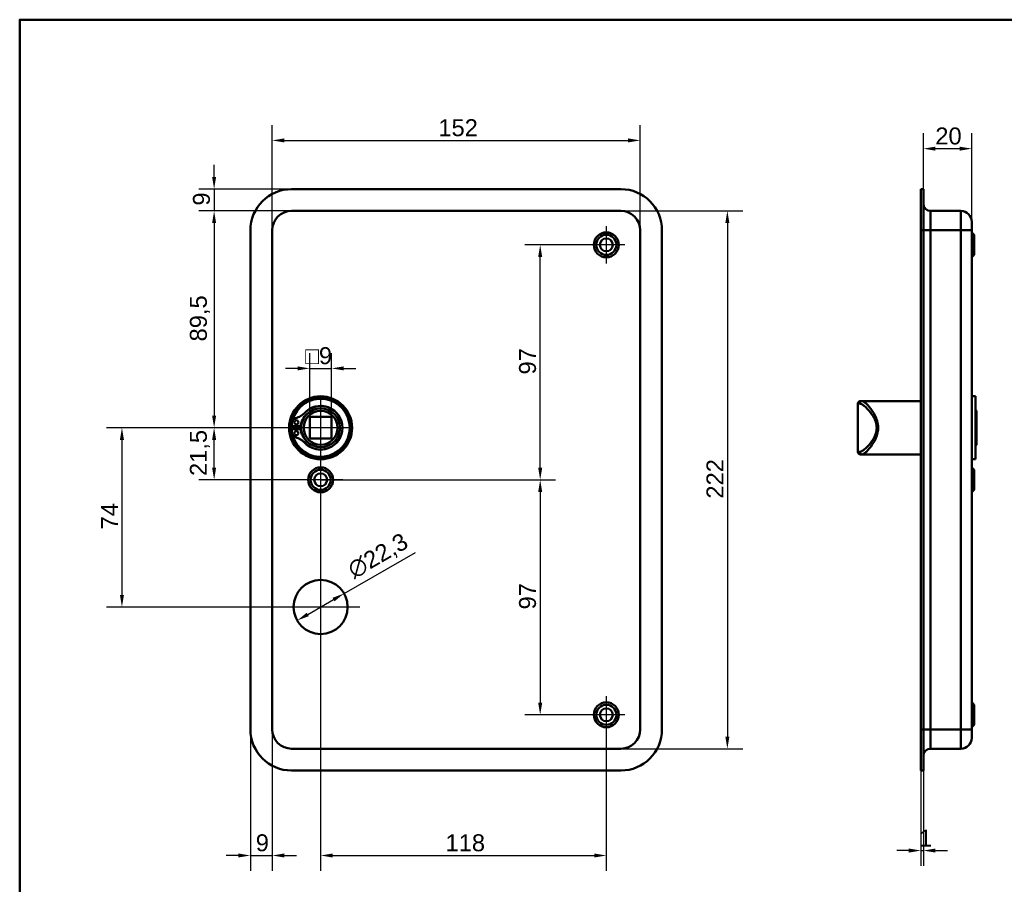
# Model space of a CAD drawing. Header units: millimetres. Extents: x 20 to 833, y 20 to 574.
# Tile 5 of 7: x 20 to 427, y 217 to 574. Entities that reach past the tile are written whole.
import ezdxf

# ---------------------------------------------------------------- set-up
doc = ezdxf.new("R2010")
doc.units = ezdxf.units.MM
doc.header["$LTSCALE"] = 2
for name, color, linetype, lineweight in [('Bemaßungen(DIN)', 7, 'Continuous', 25), ('Mittelpunktmarkierung(DIN)', 7, 'Continuous', 25), ('Sichtbare Kanten(DIN)', 7, 'Continuous', 50), ('Sichtbare tangentiale Kanten(DIN)', 7, 'Continuous', 50), ('Skizziergeometrie(DIN)', 7, 'Continuous', 50)]:
    doc.layers.add(name, color=color, linetype=linetype, lineweight=lineweight)
doc.styles.add('STANDARD-DIN~0', font='arial.ttf')
doc.dimstyles.new('CAD-LAN', dxfattribs={"dimscale": 2, "dimtxt": 3.5, "dimasz": 2.5, "dimexe": 3.175, "dimexo": 0, "dimgap": 0.8, "dimtad": 1, "dimrnd": 1e-08, "dimtxsty": 'STANDARD-DIN~0', "dimcen": 0.09, "dimdle": 10, "dimclrd": 250, "dimclre": 250, "dimclrt": 250, "dimadec": 0, "dimazin": 2, "dimtfac": 1, "dimtmove": 0, "dimatfit": 3, "dimfxl": 1, "dimtolj": 1, "dimtzin": 0, "dimlwd": 25, "dimlwe": 25, "dimarcsym": 0})

# ---------------------------------------------------------------- blocks, each defined once
blk = doc.blocks.new('Ränder Standardrahmen')
at = {"layer": 'Skizziergeometrie(DIN)', "flags": 128}
blk.add_lwpolyline([(10, 10), (10, 287), (410, 287), (410, 10), (10, 10)], dxfattribs=at)
blk = doc.blocks.new('*D8')
at = {"layer": 'Bemaßungen(DIN)', "color": 250, "linetype": 'Continuous', "lineweight": 25, "true_color": 0x3f3f3f, "transparency": 16777216}
for p, q in [((124.31, 487.06), (124.31, 530.52)), ((276.31, 487.06), (276.31, 530.52)), ((129.31, 524.17), (271.31, 524.17))]:
    blk.add_line(p, q, dxfattribs=at)
at = {"layer": 'Bemaßungen(DIN)', "color": 250, "linetype": 'Continuous', "true_color": 0x3f3f3f, "transparency": 16777216}
for points in [[(129.31, 525.01), (129.31, 523.34), (124.31, 524.17)], [(271.31, 525.01), (271.31, 523.34), (276.31, 524.17)]]:
    blk.add_solid(points, dxfattribs=at)
at = {"layer": 'Defpoints', "color": 0, "linetype": 'Continuous', "transparency": 16777216}
for p in [(276.31, 524.17), (124.31, 487.06), (276.31, 487.06)]:
    blk.add_point(p, dxfattribs=at)
at = {"layer": 'Bemaßungen(DIN)', "color": 250, "linetype": 'Continuous', "lineweight": 25, "true_color": 0x3f3f3f, "transparency": 16777216, "insert": (192.94, 532.92), "char_height": 7, "attachment_point": 1, "style": 'STANDARD-DIN~0'}
blk.add_mtext('\\A1;152', dxfattribs=at)
blk = doc.blocks.new('*D9')
at = {"layer": 'Bemaßungen(DIN)', "color": 250, "linetype": 'Continuous', "lineweight": 25, "true_color": 0x3f3f3f, "transparency": 16777216}
for p, q in [((268.31, 495.06), (318.66, 495.06)), ((312.31, 490.06), (312.31, 278.06)), ((268.31, 273.06), (318.66, 273.06))]:
    blk.add_line(p, q, dxfattribs=at)
at = {"layer": 'Bemaßungen(DIN)', "color": 250, "linetype": 'Continuous', "true_color": 0x3f3f3f, "transparency": 16777216}
for points in [[(311.48, 490.06), (313.14, 490.06), (312.31, 495.06)], [(311.48, 278.06), (313.14, 278.06), (312.31, 273.06)]]:
    blk.add_solid(points, dxfattribs=at)
at = {"layer": 'Defpoints', "color": 0, "linetype": 'Continuous', "transparency": 16777216}
for p in [(268.31, 495.06), (268.31, 273.06), (312.31, 273.06)]:
    blk.add_point(p, dxfattribs=at)
at = {"layer": 'Bemaßungen(DIN)', "color": 250, "linetype": 'Continuous', "lineweight": 25, "true_color": 0x3f3f3f, "transparency": 16777216, "insert": (303.68, 376.3), "char_height": 7, "attachment_point": 1, "rotation": 90, "style": 'STANDARD-DIN~0'}
blk.add_mtext('\\A1;222', dxfattribs=at)
blk = doc.blocks.new('*D10')
at = {"layer": 'Bemaßungen(DIN)', "color": 250, "linetype": 'Continuous', "lineweight": 25, "true_color": 0x3f3f3f, "transparency": 16777216}
for p, q in [((132.31, 495.06), (93.96, 495.06)), ((100.31, 490.06), (100.31, 410.56)), ((144.31, 405.56), (93.96, 405.56))]:
    blk.add_line(p, q, dxfattribs=at)
at = {"layer": 'Bemaßungen(DIN)', "color": 250, "linetype": 'Continuous', "true_color": 0x3f3f3f, "transparency": 16777216}
for points in [[(99.48, 490.06), (101.14, 490.06), (100.31, 495.06)], [(99.48, 410.56), (101.14, 410.56), (100.31, 405.56)]]:
    blk.add_solid(points, dxfattribs=at)
at = {"layer": 'Defpoints', "color": 0, "linetype": 'Continuous', "transparency": 16777216}
for p in [(132.31, 495.06), (100.31, 405.56), (144.31, 405.56)]:
    blk.add_point(p, dxfattribs=at)
at = {"layer": 'Bemaßungen(DIN)', "color": 250, "linetype": 'Continuous', "lineweight": 25, "true_color": 0x3f3f3f, "transparency": 16777216, "insert": (90.3, 441.19), "char_height": 7, "attachment_point": 1, "rotation": 90, "style": 'STANDARD-DIN~0'}
blk.add_mtext('\\A1;89,5', dxfattribs=at)
blk = doc.blocks.new('*D11')
at = {"layer": 'Bemaßungen(DIN)', "color": 250, "linetype": 'Continuous', "lineweight": 25, "true_color": 0x3f3f3f, "transparency": 16777216}
for p, q in [((144.31, 405.56), (93.96, 405.56)), ((100.31, 389.06), (100.31, 400.56)), ((144.31, 384.06), (93.96, 384.06))]:
    blk.add_line(p, q, dxfattribs=at)
at = {"layer": 'Bemaßungen(DIN)', "color": 250, "linetype": 'Continuous', "true_color": 0x3f3f3f, "transparency": 16777216}
for points in [[(99.48, 400.56), (101.14, 400.56), (100.31, 405.56)], [(99.48, 389.06), (101.14, 389.06), (100.31, 384.06)]]:
    blk.add_solid(points, dxfattribs=at)
at = {"layer": 'Defpoints', "color": 0, "linetype": 'Continuous', "transparency": 16777216}
for p in [(100.31, 405.56), (144.31, 405.56), (144.31, 384.06)]:
    blk.add_point(p, dxfattribs=at)
at = {"layer": 'Bemaßungen(DIN)', "color": 250, "linetype": 'Continuous', "lineweight": 25, "true_color": 0x3f3f3f, "transparency": 16777216, "insert": (90.3, 385.63), "char_height": 7, "attachment_point": 1, "rotation": 90, "style": 'STANDARD-DIN~0'}
blk.add_mtext('\\A1;21,5', dxfattribs=at)
blk = doc.blocks.new('*D12')
at = {"layer": 'Bemaßungen(DIN)', "color": 250, "linetype": 'Continuous', "lineweight": 25, "true_color": 0x3f3f3f, "transparency": 16777216}
for p, q in [((144.31, 405.56), (55.89, 405.56)), ((62.24, 400.56), (62.24, 336.56)), ((144.31, 331.56), (55.89, 331.56))]:
    blk.add_line(p, q, dxfattribs=at)
at = {"layer": 'Bemaßungen(DIN)', "color": 250, "linetype": 'Continuous', "true_color": 0x3f3f3f, "transparency": 16777216}
for points in [[(61.4, 400.56), (63.07, 400.56), (62.24, 405.56)], [(61.4, 336.56), (63.07, 336.56), (62.24, 331.56)]]:
    blk.add_solid(points, dxfattribs=at)
at = {"layer": 'Defpoints', "color": 0, "linetype": 'Continuous', "transparency": 16777216}
for p in [(144.31, 405.56), (62.24, 331.56), (144.31, 331.56)]:
    blk.add_point(p, dxfattribs=at)
at = {"layer": 'Bemaßungen(DIN)', "color": 250, "linetype": 'Continuous', "lineweight": 25, "true_color": 0x3f3f3f, "transparency": 16777216, "insert": (53.64, 363.59), "char_height": 7, "attachment_point": 1, "rotation": 90, "style": 'STANDARD-DIN~0'}
blk.add_mtext('\\A1;74', dxfattribs=at)
blk = doc.blocks.new('*D13')
at = {"layer": 'Bemaßungen(DIN)', "color": 250, "linetype": 'Continuous', "lineweight": 25, "true_color": 0x3f3f3f, "transparency": 16777216}
for p, q in [((100.31, 509.06), (100.31, 514.06)), ((132.31, 504.06), (93.96, 504.06)), ((100.31, 504.06), (100.31, 495.06)), ((132.31, 495.06), (93.96, 495.06)), ((100.31, 490.06), (100.31, 485.06))]:
    blk.add_line(p, q, dxfattribs=at)
at = {"layer": 'Bemaßungen(DIN)', "color": 250, "linetype": 'Continuous', "true_color": 0x3f3f3f, "transparency": 16777216}
for points in [[(99.48, 509.06), (101.14, 509.06), (100.31, 504.06)], [(99.48, 490.06), (101.14, 490.06), (100.31, 495.06)]]:
    blk.add_solid(points, dxfattribs=at)
at = {"layer": 'Defpoints', "color": 0, "linetype": 'Continuous', "transparency": 16777216}
for p in [(132.31, 504.06), (100.31, 495.06), (132.31, 495.06)]:
    blk.add_point(p, dxfattribs=at)
at = {"layer": 'Bemaßungen(DIN)', "color": 250, "linetype": 'Continuous', "lineweight": 25, "true_color": 0x3f3f3f, "transparency": 16777216, "insert": (91.56, 497.26), "char_height": 7, "attachment_point": 1, "rotation": 90, "style": 'STANDARD-DIN~0'}
blk.add_mtext('\\A1;9', dxfattribs=at)
blk = doc.blocks.new('*D14')
at = {"layer": 'Bemaßungen(DIN)', "color": 250, "linetype": 'Continuous', "lineweight": 25, "true_color": 0x3f3f3f, "transparency": 16777216}
for p, q in [((254.66, 481.06), (228.65, 481.06)), ((235, 389.06), (235, 476.06)), ((144.31, 384.06), (241.35, 384.06))]:
    blk.add_line(p, q, dxfattribs=at)
at = {"layer": 'Bemaßungen(DIN)', "color": 250, "linetype": 'Continuous', "true_color": 0x3f3f3f, "transparency": 16777216}
for points in [[(234.16, 476.06), (235.83, 476.06), (235, 481.06)], [(234.16, 389.06), (235.83, 389.06), (235, 384.06)]]:
    blk.add_solid(points, dxfattribs=at)
at = {"layer": 'Defpoints', "color": 0, "linetype": 'Continuous', "transparency": 16777216}
for p in [(235, 481.06), (254.66, 481.06), (144.31, 384.06)]:
    blk.add_point(p, dxfattribs=at)
at = {"layer": 'Bemaßungen(DIN)', "color": 250, "linetype": 'Continuous', "lineweight": 25, "true_color": 0x3f3f3f, "transparency": 16777216, "insert": (226.25, 427.55), "char_height": 7, "attachment_point": 1, "rotation": 90, "style": 'STANDARD-DIN~0'}
blk.add_mtext('\\A1;97', dxfattribs=at)
blk = doc.blocks.new('*D15')
at = {"layer": 'Bemaßungen(DIN)', "color": 250, "linetype": 'Continuous', "lineweight": 25, "true_color": 0x3f3f3f, "transparency": 16777216}
for p, q in [((144.31, 384.06), (241.35, 384.06)), ((235, 379.06), (235, 292.06)), ((254.66, 287.06), (228.65, 287.06))]:
    blk.add_line(p, q, dxfattribs=at)
at = {"layer": 'Bemaßungen(DIN)', "color": 250, "linetype": 'Continuous', "true_color": 0x3f3f3f, "transparency": 16777216}
for points in [[(234.16, 379.06), (235.83, 379.06), (235, 384.06)], [(234.16, 292.06), (235.83, 292.06), (235, 287.06)]]:
    blk.add_solid(points, dxfattribs=at)
at = {"layer": 'Defpoints', "color": 0, "linetype": 'Continuous', "transparency": 16777216}
for p in [(144.31, 384.06), (235, 287.06), (254.66, 287.06)]:
    blk.add_point(p, dxfattribs=at)
at = {"layer": 'Bemaßungen(DIN)', "color": 250, "linetype": 'Continuous', "lineweight": 25, "true_color": 0x3f3f3f, "transparency": 16777216, "insert": (226.25, 330.55), "char_height": 7, "attachment_point": 1, "rotation": 90, "style": 'STANDARD-DIN~0'}
blk.add_mtext('\\A1;97', dxfattribs=at)
blk = doc.blocks.new('*D16')
at = {"layer": 'Bemaßungen(DIN)', "color": 250, "linetype": 'Continuous', "lineweight": 25, "true_color": 0x3f3f3f, "transparency": 16777216}
for p, q in [((144.31, 374.91), (144.31, 222.63)), ((262.31, 279.41), (262.31, 222.63)), ((149.31, 228.98), (257.31, 228.98))]:
    blk.add_line(p, q, dxfattribs=at)
at = {"layer": 'Bemaßungen(DIN)', "color": 250, "linetype": 'Continuous', "true_color": 0x3f3f3f, "transparency": 16777216}
for points in [[(149.31, 229.82), (149.31, 228.15), (144.31, 228.98)], [(257.31, 229.82), (257.31, 228.15), (262.31, 228.98)]]:
    blk.add_solid(points, dxfattribs=at)
at = {"layer": 'Defpoints', "color": 0, "linetype": 'Continuous', "transparency": 16777216}
for p in [(144.31, 374.91), (262.31, 279.41), (262.31, 228.98)]:
    blk.add_point(p, dxfattribs=at)
at = {"layer": 'Bemaßungen(DIN)', "color": 250, "linetype": 'Continuous', "lineweight": 25, "true_color": 0x3f3f3f, "transparency": 16777216, "insert": (195.9, 237.73), "char_height": 7, "attachment_point": 1, "style": 'STANDARD-DIN~0'}
blk.add_mtext('\\A1;118', dxfattribs=at)
blk = doc.blocks.new('*D17')
at = {"layer": 'Bemaßungen(DIN)', "color": 250, "linetype": 'Continuous', "lineweight": 25, "true_color": 0x3f3f3f, "transparency": 16777216}
for p, q in [((115.31, 281.06), (115.31, 222.63)), ((124.31, 281.06), (124.31, 222.63)), ((110.31, 228.98), (105.31, 228.98)), ((115.31, 228.98), (124.31, 228.98)), ((129.31, 228.98), (134.31, 228.98))]:
    blk.add_line(p, q, dxfattribs=at)
at = {"layer": 'Bemaßungen(DIN)', "color": 250, "linetype": 'Continuous', "true_color": 0x3f3f3f, "transparency": 16777216}
for points in [[(110.31, 229.82), (110.31, 228.15), (115.31, 228.98)], [(129.31, 229.82), (129.31, 228.15), (124.31, 228.98)]]:
    blk.add_solid(points, dxfattribs=at)
at = {"layer": 'Defpoints', "color": 0, "linetype": 'Continuous', "transparency": 16777216}
for p in [(115.31, 281.06), (124.31, 281.06), (124.31, 228.98)]:
    blk.add_point(p, dxfattribs=at)
at = {"layer": 'Bemaßungen(DIN)', "color": 250, "linetype": 'Continuous', "lineweight": 25, "true_color": 0x3f3f3f, "transparency": 16777216, "insert": (117.51, 237.73), "char_height": 7, "attachment_point": 1, "style": 'STANDARD-DIN~0'}
blk.add_mtext('\\A1;9', dxfattribs=at)
blk = doc.blocks.new('*D18')
at = {"layer": 'Bemaßungen(DIN)', "color": 250, "linetype": 'Continuous', "lineweight": 25, "true_color": 0x3f3f3f, "transparency": 16777216}
for p, q in [((153.97, 337.12), (183.44, 354.08)), ((138.98, 328.49), (149.64, 334.63))]:
    blk.add_line(p, q, dxfattribs=at)
at = {"layer": 'Bemaßungen(DIN)', "color": 250, "linetype": 'Continuous', "true_color": 0x3f3f3f, "transparency": 16777216}
for points in [[(149.22, 335.35), (150.06, 333.91), (153.97, 337.12)], [(138.56, 329.21), (139.4, 327.77), (134.65, 326)]]:
    blk.add_solid(points, dxfattribs=at)
at = {"layer": 'Defpoints', "color": 0, "linetype": 'Continuous', "transparency": 16777216}
for p in [(153.97, 337.12), (134.65, 326)]:
    blk.add_point(p, dxfattribs=at)
at = {"layer": 'Bemaßungen(DIN)', "color": 250, "linetype": 'Continuous', "lineweight": 25, "true_color": 0x3f3f3f, "transparency": 16777216, "insert": (154.58, 349.29), "char_height": 7, "attachment_point": 1, "rotation": 29.9261, "style": 'STANDARD-DIN~0'}
blk.add_mtext('\\A1;∅22,3', dxfattribs=at)
blk = doc.blocks.new('*D19')
at = {"layer": 'Bemaßungen(DIN)', "color": 250, "linetype": 'Continuous', "lineweight": 25, "true_color": 0x3f3f3f, "transparency": 16777216}
for p, q in [((139.81, 410.06), (139.81, 436.41)), ((148.81, 410.06), (148.81, 436.41)), ((134.81, 430.06), (129.81, 430.06)), ((139.81, 430.06), (148.81, 430.06)), ((153.81, 430.06), (158.81, 430.06))]:
    blk.add_line(p, q, dxfattribs=at)
at = {"layer": 'Bemaßungen(DIN)', "color": 250, "linetype": 'Continuous', "true_color": 0x3f3f3f, "transparency": 16777216}
for points in [[(134.81, 430.89), (134.81, 429.23), (139.81, 430.06)], [(153.81, 430.89), (153.81, 429.23), (148.81, 430.06)]]:
    blk.add_solid(points, dxfattribs=at)
at = {"layer": 'Defpoints', "color": 0, "linetype": 'Continuous', "transparency": 16777216}
for p in [(148.81, 430.06), (139.81, 410.06), (148.81, 410.06)]:
    blk.add_point(p, dxfattribs=at)
at = {"layer": 'Bemaßungen(DIN)', "color": 250, "linetype": 'Continuous', "lineweight": 25, "true_color": 0x3f3f3f, "transparency": 16777216, "insert": (137.94, 438.81), "char_height": 7, "attachment_point": 1, "style": 'STANDARD-DIN~0'}
blk.add_mtext('\\A1;\\fAIGDT|b0|i0;\\H7.0000;o\\fArial|b0|i0;\\H7.0000;9', dxfattribs=at)
blk = doc.blocks.new('*D20')
at = {"layer": 'Bemaßungen(DIN)', "color": 250, "linetype": 'Continuous', "lineweight": 25, "true_color": 0x3f3f3f, "transparency": 16777216}
for p, q in [((393.26, 504.06), (393.26, 527.12)), ((413.26, 490.56), (413.26, 527.12)), ((398.26, 520.77), (408.26, 520.77))]:
    blk.add_line(p, q, dxfattribs=at)
at = {"layer": 'Bemaßungen(DIN)', "color": 250, "linetype": 'Continuous', "true_color": 0x3f3f3f, "transparency": 16777216}
for points in [[(398.26, 521.6), (398.26, 519.93), (393.26, 520.77)], [(408.26, 521.6), (408.26, 519.93), (413.26, 520.77)]]:
    blk.add_solid(points, dxfattribs=at)
at = {"layer": 'Defpoints', "color": 0, "linetype": 'Continuous', "transparency": 16777216}
for p in [(413.26, 520.77), (393.26, 504.06), (413.26, 490.56)]:
    blk.add_point(p, dxfattribs=at)
at = {"layer": 'Bemaßungen(DIN)', "color": 250, "linetype": 'Continuous', "lineweight": 25, "true_color": 0x3f3f3f, "transparency": 16777216, "insert": (398.2, 529.51), "char_height": 7, "attachment_point": 1, "style": 'STANDARD-DIN~0'}
blk.add_mtext('\\A1;20', dxfattribs=at)
blk = doc.blocks.new('*D21')
at = {"layer": 'Bemaßungen(DIN)', "color": 250, "linetype": 'Continuous', "lineweight": 25, "true_color": 0x3f3f3f, "transparency": 16777216}
for p, q in [((392.26, 264.06), (392.26, 224.67)), ((393.26, 264.06), (393.26, 224.67)), ((387.26, 231.02), (382.26, 231.02)), ((392.26, 231.02), (393.26, 231.02)), ((398.26, 231.02), (403.26, 231.02))]:
    blk.add_line(p, q, dxfattribs=at)
at = {"layer": 'Bemaßungen(DIN)', "color": 250, "linetype": 'Continuous', "true_color": 0x3f3f3f, "transparency": 16777216}
for points in [[(387.26, 231.85), (387.26, 230.19), (392.26, 231.02)], [(398.26, 231.85), (398.26, 230.19), (393.26, 231.02)]]:
    blk.add_solid(points, dxfattribs=at)
at = {"layer": 'Defpoints', "color": 0, "linetype": 'Continuous', "transparency": 16777216}
for p in [(392.26, 264.06), (393.26, 264.06), (393.26, 231.02)]:
    blk.add_point(p, dxfattribs=at)
at = {"layer": 'Bemaßungen(DIN)', "color": 250, "linetype": 'Continuous', "lineweight": 25, "true_color": 0x3f3f3f, "transparency": 16777216, "insert": (391.47, 239.65), "char_height": 7, "attachment_point": 1, "style": 'STANDARD-DIN~0'}
blk.add_mtext('\\A1;1', dxfattribs=at)

msp = doc.modelspace()

# ---------------------------------------------------------------- linework, layer by layer
at = {"layer": 'Mittelpunktmarkierung(DIN)', "linetype": 'Continuous'}
for p, q in [((262.309, 488.71), (262.309, 473.41)), ((269.959, 481.06), (254.659, 481.06)), ((144.309, 417.56), (144.309, 393.56)), ((156.309, 405.56), (132.309, 405.56)), ((144.309, 393.21), (144.309, 374.91)), ((153.459, 384.06), (135.159, 384.06)), ((144.309, 347.71), (144.309, 315.41)), ((160.459, 331.56), (128.159, 331.56)), ((262.309, 294.71), (262.309, 279.41)), ((269.959, 287.06), (254.659, 287.06))]:
    msp.add_line(p, q, dxfattribs=at)
at = {"layer": 'Sichtbare Kanten(DIN)'}
for p, q in [((132.309, 504.06), (268.309, 504.06)), ((392.258, 504.06), (392.258, 487.06)), ((392.258, 504.06), (393.258, 504.06)), ((393.258, 504.06), (393.258, 487.06)), ((268.309, 495.06), (132.309, 495.06)), ((408.758, 495.06), (396.258, 495.06)), ((413.258, 490.56), (413.258, 487.06)), ((115.309, 281.06), (115.309, 487.06)), ((124.309, 487.06), (124.309, 281.06)), ((276.309, 281.06), (276.309, 487.06)), ((285.309, 487.06), (285.309, 281.06)), ((392.258, 281.06), (392.258, 487.06)), ((393.258, 281.06), (393.258, 487.06)), ((413.258, 281.06), (413.258, 487.06)), ((414.258, 485.21), (413.258, 486.21)), ((414.258, 485.21), (414.258, 476.91)), ((414.258, 476.91), (413.258, 475.91)), ((366.258, 415.56), (366.258, 395.56)), ((367.258, 416.56), (367.928, 416.56)), ((372.258, 416.56), (367.928, 416.56)), ((392.258, 416.56), (372.258, 416.56)), ((414.758, 418.56), (413.258, 418.56)), ((414.758, 392.56), (414.758, 418.56)), ((415.258, 412.56), (414.758, 413.06)), ((415.258, 412.56), (415.258, 398.56)), ((132.401, 406.177), (132.401, 407.561)), ((139.809, 401.06), (139.809, 410.06)), ((139.809, 410.06), (148.809, 410.06)), ((148.809, 410.06), (148.809, 401.06)), ((136.101, 406.177), (132.401, 406.177)), ((132.401, 404.943), (136.101, 404.943)), ((132.401, 403.559), (132.401, 404.943)), ((148.809, 401.06), (139.809, 401.06)), ((367.928, 394.56), (367.258, 394.56)), ((372.258, 394.56), (367.928, 394.56)), ((392.258, 394.56), (372.258, 394.56)), ((415.258, 398.56), (414.758, 398.06)), ((414.758, 392.56), (413.258, 392.56)), ((414.258, 388.21), (413.258, 389.21)), ((414.258, 388.21), (414.258, 379.91)), ((414.258, 379.91), (413.258, 378.91)), ((414.258, 291.21), (413.258, 292.21)), ((414.258, 291.21), (414.258, 282.91)), ((392.258, 281.06), (392.258, 264.06)), ((393.258, 281.06), (393.258, 264.06)), ((414.258, 282.91), (413.258, 281.91)), ((413.258, 281.06), (413.258, 277.56)), ((132.309, 273.06), (268.309, 273.06)), ((408.758, 273.06), (396.258, 273.06)), ((268.309, 264.06), (132.309, 264.06)), ((392.258, 264.06), (393.258, 264.06))]:
    msp.add_line(p, q, dxfattribs=at)
for centre, radius in [((262.309, 481.06), 5.15), ((262.309, 481.06), 4.15), ((262.309, 481.06), 2.65), ((144.309, 405.56), 13), ((144.309, 405.56), 12.5), ((144.309, 405.56), 8), ((144.309, 405.56), 7), ((134.251, 407.792), 0.85), ((134.251, 403.328), 0.85), ((144.309, 384.06), 5.15), ((144.309, 384.06), 4.15), ((144.309, 384.06), 2.65), ((144.309, 331.56), 11.15), ((262.309, 287.06), 5.15), ((262.309, 287.06), 4.15), ((262.309, 287.06), 2.65)]:
    msp.add_circle(centre, radius, dxfattribs=at)
for centre, radius, start, end in [((132.309, 487.06), 17, 90, 180), ((268.309, 487.06), 17, 0, 90), ((396.258, 498.06), 3, 180, 270), ((132.309, 487.06), 8, 90, 180), ((268.309, 487.06), 8, 0, 90), ((408.758, 490.56), 4.5, 0, 90), ((144.309, 405.56), 12, 194.7921, 165.2079), ((367.258, 415.56), 1, 90, 180), ((131.661, 417.93), 8.725, 284.80219, 315.63645), ((143.576, 405.56), 7.5, 130.96945, 175.28369), ((144.309, 405.56), 9, 220.90334, 139.09666), ((144.309, 405.56), 8.967, 224.36355, 135.63645), ((144.309, 405.56), 12, 172.89827, 187.10173), ((134.401, 407.561), 2, 104.80219, 180), ((144.309, 405.56), 8.2, 163.43926, 196.56074), ((134.401, 403.559), 2, 180, 255.19781), ((144.309, 405.56), 9, 176.0711, 183.9289), ((143.576, 405.56), 7.5, 184.71631, 229.03055), ((131.661, 393.19), 8.725, 44.36355, 75.19781), ((367.258, 395.56), 1, 180, 270), ((132.309, 281.06), 17, 180, 270), ((132.309, 281.06), 8, 180, 270), ((268.309, 281.06), 8, 270, 0), ((268.309, 281.06), 17, 270, 0), ((408.758, 277.56), 4.5, 270, 0), ((396.258, 270.06), 3, 90, 180)]:
    msp.add_arc(centre, radius, start, end, dxfattribs=at)
at = {"layer": 'Sichtbare tangentiale Kanten(DIN)'}
for p, q in [((396.258, 495.06), (396.258, 487.06)), ((408.758, 487.06), (408.758, 495.06)), ((392.258, 487.06), (393.258, 487.06)), ((393.258, 487.06), (396.258, 487.06)), ((396.258, 281.06), (396.258, 487.06)), ((408.758, 487.06), (396.258, 487.06)), ((413.258, 487.06), (408.758, 487.06)), ((408.758, 487.06), (408.758, 281.06)), ((366.963, 415.56), (366.258, 415.56)), ((366.258, 395.56), (366.963, 395.56)), ((392.258, 281.06), (393.258, 281.06)), ((396.258, 281.06), (393.258, 281.06)), ((396.258, 281.06), (396.258, 273.06)), ((408.758, 281.06), (396.258, 281.06)), ((408.758, 273.06), (408.758, 281.06)), ((408.758, 281.06), (413.258, 281.06))]:
    msp.add_line(p, q, dxfattribs=at)
for centre, major_axis, start_param, end_param in [((367.928, 415.56), (0, 1), 0, 1.5707963), ((367.928, 395.56), (0, -1), 4.712389, 6.2831853)]:
    msp.add_ellipse(centre, major_axis=major_axis, ratio=0.9647528, start_param=start_param, end_param=end_param, dxfattribs=at)
for points, knots in [([(366.963, 415.56), (367.189, 415.56), (367.471, 415.466), (367.795, 415.291), (368.12, 415.116), (368.485, 414.86), (368.878, 414.539), (369.663, 413.898), (370.559, 412.997), (371.417, 411.894), (371.847, 411.342), (372.266, 410.74), (372.644, 410.082), (372.833, 409.754), (373.011, 409.411), (373.173, 409.054), (373.334, 408.698), (373.48, 408.327), (373.601, 407.944), (373.843, 407.178), (373.986, 406.365), (373.984, 405.55), (373.982, 404.735), (373.835, 403.919), (373.596, 403.157), (373.116, 401.632), (372.272, 400.322), (371.41, 399.219), (370.547, 398.116), (369.661, 397.22), (368.877, 396.581), (368.486, 396.261), (368.12, 396.005), (367.796, 395.83), (367.471, 395.654), (367.189, 395.56), (366.963, 395.56)], [0, 0, 0, 0, 0.2447238, 0.2447238, 0.2447238, 0.4894476, 0.4894476, 0.4894476, 0.9788953, 0.9788953, 0.9788953, 1.2236191, 1.2236191, 1.2236191, 1.345981, 1.345981, 1.345981, 1.4683429, 1.4683429, 1.4683429, 1.7130667, 1.7130667, 1.7130667, 1.9577905, 1.9577905, 1.9577905, 2.4472382, 2.4472382, 2.4472382, 2.9366858, 2.9366858, 2.9366858, 3.1814096, 3.1814096, 3.1814096, 3.4261334, 3.4261334, 3.4261334, 3.4261334]), ([(367.928, 394.56), (368.142, 394.56), (368.678, 394.768), (370.071, 395.894), (372.169, 398.358), (374.176, 401.959), (374.736, 405.551), (374.395, 407.787), (373.842, 409.419), (373.165, 410.926), (371.769, 413.246), (370.068, 415.227), (368.679, 416.353), (368.142, 416.56), (367.928, 416.56)], [-3.4261334, -3.4261334, -3.4261334, -3.4261334, -3.1814096, -2.9366858, -2.4472382, -1.9577905, -1.7130667, -1.4683429, -1.345981, -1.2236191, -0.9788953, -0.4894476, -0.2447238, 0, 0, 0, 0])]:
    msp.add_open_spline(points, degree=3, knots=knots, dxfattribs=at)

# ---------------------------------------------------------------- block references
at = {"xscale": 2, "yscale": 2, "zscale": 2}
msp.add_blockref('Ränder Standardrahmen', (0, 0), dxfattribs=at)

# ---------------------------------------------------------------- dimensions: what is measured, and where the dimension line sits
at = {"layer": 'Bemaßungen(DIN)', "color": 250, "linetype": 'Continuous', "lineweight": 25, "true_color": 0x3f3f3f}
for base, p1, p2, angle, override, picture, middle in [((276.309, 524.172), (124.309, 487.06), (276.309, 487.06), 180, {"dimgap": 0.8, "dimdec": 2, "dimtol": 0, "dimlim": 0, "dimtp": 0, "dimtm": 0, "dimtdec": 2, "dimtofl": 0, "dimatfit": 1}, '*D8', (200.309, 524.172)), ((100.309, 495.06), (132.309, 504.06), (132.309, 495.06), 270, {"dimgap": 0.8, "dimdec": 2, "dimtol": 0, "dimlim": 0, "dimtp": 0, "dimtm": 0, "dimtdec": 2, "dimtofl": 1, "dimatfit": 1}, '*D13', (100.309, 499.56)), ((100.309, 405.56), (132.309, 495.06), (144.309, 405.56), 90, {"dimgap": 0.8, "dimdec": 2, "dimtol": 0, "dimlim": 0, "dimtp": 0, "dimtm": 0, "dimtdec": 2, "dimtofl": 0, "dimatfit": 1}, '*D10', (100.309, 450.31)), ((312.309, 273.06), (268.309, 495.06), (268.309, 273.06), 90, {"dimgap": 0.8, "dimdec": 2, "dimtol": 0, "dimlim": 0, "dimtp": 0, "dimtm": 0, "dimtdec": 2, "dimtofl": 0, "dimatfit": 1}, '*D9', (312.309, 384.06)), ((234.997, 481.06), (144.309, 384.06), (254.659, 481.06), 90, {"dimgap": 0.8, "dimdec": 2, "dimtol": 0, "dimlim": 0, "dimtp": 0, "dimtm": 0, "dimtdec": 2, "dimtofl": 0, "dimatfit": 1}, '*D14', (234.997, 432.56)), ((62.237, 331.56), (144.309, 405.56), (144.309, 331.56), 90, {"dimgap": 0.8, "dimdec": 2, "dimtol": 0, "dimlim": 0, "dimtp": 0, "dimtm": 0, "dimtdec": 2, "dimtofl": 0, "dimatfit": 1}, '*D12', (62.237, 368.56)), ((100.309, 405.56), (144.309, 384.06), (144.309, 405.56), 90, {"dimgap": 0.8, "dimdec": 2, "dimtol": 0, "dimlim": 0, "dimtp": 0, "dimtm": 0, "dimtdec": 2, "dimtofl": 0, "dimatfit": 1}, '*D11', (100.309, 394.81)), ((234.997, 287.06), (144.309, 384.06), (254.659, 287.06), 90, {"dimgap": 0.8, "dimdec": 2, "dimtol": 0, "dimlim": 0, "dimtp": 0, "dimtm": 0, "dimtdec": 2, "dimtofl": 0, "dimatfit": 1}, '*D15', (234.997, 335.56)), ((262.309, 228.984), (144.309, 374.91), (262.309, 279.41), 180, {"dimgap": 0.8, "dimdec": 2, "dimtol": 0, "dimlim": 0, "dimtp": 0, "dimtm": 0, "dimtdec": 2, "dimtofl": 0, "dimatfit": 1}, '*D16', (203.309, 228.984))]:
    dim = msp.add_linear_dim(base=base, p1=p1, p2=p2, angle=angle, dimstyle='CAD-LAN', override=override, dxfattribs=at)
    dim.commit()
    dim.dimension.update_dxf_attribs({"geometry": picture, "text_midpoint": middle, "dimtype": 160})
for base, p1, p2, override, picture, middle in [((413.258, 520.766), (393.258, 504.06), (413.258, 490.56), {"dimgap": 0.8, "dimdec": 2, "dimtol": 0, "dimlim": 0, "dimtp": 0, "dimtm": 0, "dimtdec": 2, "dimtofl": 0, "dimatfit": 1}, '*D20', (403.258, 520.766)), ((124.309, 228.984), (115.309, 281.06), (124.309, 281.06), {"dimgap": 0.8, "dimdec": 2, "dimtol": 0, "dimlim": 0, "dimtp": 0, "dimtm": 0, "dimtdec": 2, "dimtofl": 1, "dimatfit": 1}, '*D17', (119.809, 228.984)), ((393.258, 231.019), (392.258, 264.06), (393.258, 264.06), {"dimgap": 0.8, "dimdec": 2, "dimtol": 0, "dimlim": 0, "dimtp": 0, "dimtm": 0, "dimtdec": 2, "dimtofl": 1, "dimatfit": 1}, '*D21', (392.758, 231.019))]:
    dim = msp.add_linear_dim(base=base, p1=p1, p2=p2, dimstyle='CAD-LAN', override=override, dxfattribs=at)
    dim.commit()
    dim.dimension.update_dxf_attribs({"geometry": picture, "text_midpoint": middle, "dimtype": 160})
dim = msp.add_linear_dim(base=(148.809, 430.06), p1=(139.809, 410.06), p2=(148.809, 410.06), angle=180, text='\\fAIGDT|b0|i0;\\H7.0000;o\\fArial|b0|i0;\\H7.0000;<>', dimstyle='CAD-LAN', override={"dimgap": 0.8, "dimdec": 2, "dimtol": 0, "dimlim": 0, "dimtp": 0, "dimtm": 0, "dimtdec": 2, "dimtofl": 1, "dimatfit": 1}, dxfattribs=at)
dim.commit()
dim.dimension.update_dxf_attribs({"geometry": '*D19', "text_midpoint": (144.309, 430.06), "dimtype": 160})
dim = msp.add_diameter_dim_2p(p1=(134.646, 325.998), p2=(153.973, 337.123), dimstyle='CAD-LAN', override={"dimgap": 0.8, "dimdec": 2, "dimlfac": 1, "dimtol": 0, "dimlim": 0, "dimtp": 0, "dimtm": 0, "dimtdec": 2, "dimatfit": 2}, dxfattribs=at)
dim.commit()
dim.dimension.update_dxf_attribs({"geometry": '*D18', "text_midpoint": (170.872, 346.851), "dimtype": 163})

doc.saveas('drawing.dxf')
